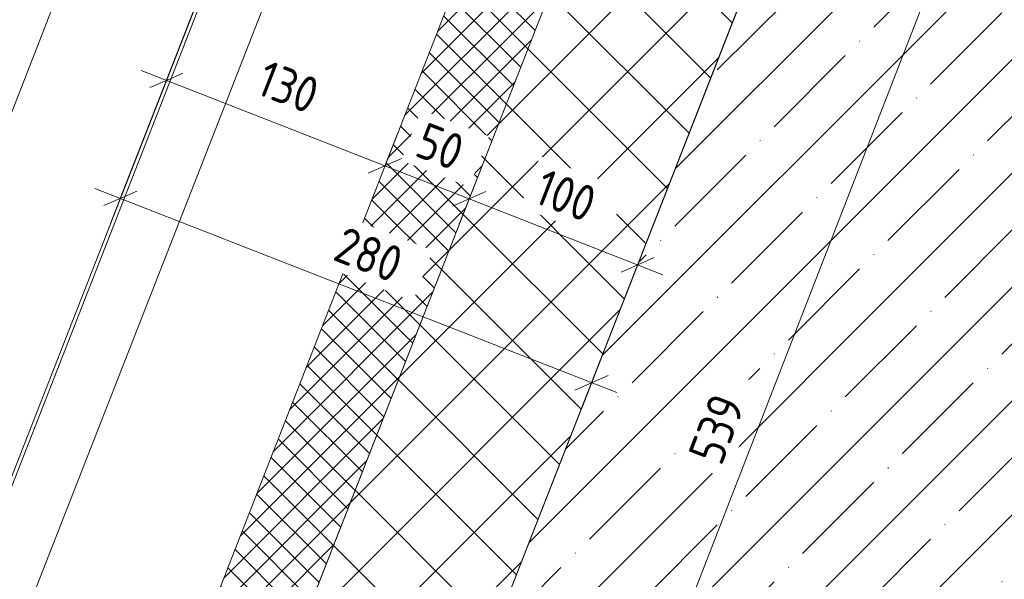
# Model space of a CAD drawing. Header units: millimetres. Extents: x -7374688 to -7372476, y 5958422 to 5960750.
# Tile 16 of 46: x -7374175 to -7373631, y 5959904 to 5960213. Entities that reach past the tile are written whole.
import ezdxf

# ---------------------------------------------------------------- set-up
doc = ezdxf.new("R2010")
doc.units = ezdxf.units.MM
doc.layers.add('Линии', color=7, linetype='Continuous', lineweight=18, true_color=0x00a600)
for name, color, linetype, lineweight in [('Размеры', 7, 'Continuous', 9), ('Размеры-10', 7, 'Continuous', 9), ('Тонкие линии', 7, 'Continuous', 18), ('Элементы узлов', 7, 'Continuous', 18)]:
    doc.layers.add(name, color=color, linetype=linetype, lineweight=lineweight)
doc.styles.add('GOST Common', font='GOST_Common.ttf', dxfattribs={"width": 0.9, "height": 20})
doc.dimstyles.new('ADSK_Основной_2_0', dxfattribs={"dimscale": 304.8, "dimtxt": 20.1143, "dimasz": 0.046391, "dimexe": 0.049213, "dimexo": 0.098425, "dimgap": 0.016404, "dimtad": 1, "dimdec": 0, "dimzin": 0, "dimdsep": 46, "dimtxsty": 'GOST Common', "dimblk1": 'OBLIQUE', "dimblk2": 'OBLIQUE', "dimsah": 1, "dimcen": 0.09, "dimdle": 0.049213, "dimazin": 0, "dimtfac": 1, "dimtdec": 4, "dimtix": 1, "dimtmove": 0, "dimatfit": 3, "dimfxl": 1, "dimtvp": 1, "dimtfill": 1, "dimtolj": 1, "dimtzin": 0, "dimarcsym": 2})

# ---------------------------------------------------------------- blocks, each defined once
blk = doc.blocks.new('DIMBLOCK1-Разрез 6-6')
at = {"layer": 'Размеры-10'}
for p, q in [((-7373919.48, 5960132.57), (-7373932.23, 5960099.98)), ((-7373926.76, 5960113.95), (-7373919.48, 5960132.57)), ((-7373819.67, 5960072.05), (-7373926.76, 5960113.95)), ((-7373826.35, 5960096.14), (-7373839.1, 5960063.55)), ((-7373833.64, 5960077.52), (-7373826.35, 5960096.14))]:
    blk.add_line(p, q, dxfattribs=at)
at = {"layer": 'Размеры-10', "lineweight": 18}
for p, q in [((-7373926.76, 5960113.95), (-7373917.6, 5960117.96)), ((-7373926.76, 5960113.95), (-7373935.92, 5960109.94)), ((-7373833.64, 5960077.52), (-7373842.8, 5960073.51)), ((-7373833.64, 5960077.52), (-7373824.48, 5960081.53))]:
    blk.add_line(p, q, dxfattribs=at)
at = {"layer": 'Размеры-10', "color": 0, "insert": (-7373884.73, 5960130.94), "char_height": 20, "width": 40.9104, "attachment_point": 1, "rotation": 338.6356, "line_spacing_factor": 1.022761, "style": 'GOST Common', "bg_fill": 3, "box_fill_scale": 1.25, "bg_fill_color": 256, "bg_fill_true_color": 13158600, "bg_fill_transparency": 0}
blk.add_mtext('100', dxfattribs=at)
blk = doc.blocks.new('_Oblique')
at = {"color": 0, "linetype": 'ByBlock', "lineweight": -2}
blk.add_line((-0.5, -0.5), (0.5, 0.5), dxfattribs=at)
blk = doc.blocks.new('DIMBLOCK2-Разрез 6-6')
at = {"layer": 'Размеры-10'}
for p, q in [((-7373966.04, 5960150.79), (-7373978.79, 5960118.19)), ((-7373973.33, 5960132.16), (-7373966.04, 5960150.79)), ((-7373926.76, 5960113.95), (-7373973.33, 5960132.16)), ((-7373919.48, 5960132.57), (-7373932.23, 5960099.98)), ((-7373926.76, 5960113.95), (-7373919.48, 5960132.57))]:
    blk.add_line(p, q, dxfattribs=at)
at = {"layer": 'Размеры-10', "lineweight": 18}
for p, q in [((-7373973.33, 5960132.16), (-7373982.49, 5960128.15)), ((-7373973.33, 5960132.16), (-7373964.17, 5960136.17)), ((-7373926.76, 5960113.95), (-7373917.6, 5960117.96)), ((-7373926.76, 5960113.95), (-7373935.92, 5960109.94))]:
    blk.add_line(p, q, dxfattribs=at)
at = {"layer": 'Размеры-10', "color": 0, "insert": (-7373950.45, 5960156.65), "char_height": 20, "width": 30.2737, "attachment_point": 1, "rotation": 338.6356, "line_spacing_factor": 1.022761, "style": 'GOST Common', "bg_fill": 3, "box_fill_scale": 1.25, "bg_fill_color": 256, "bg_fill_true_color": 13158600, "bg_fill_transparency": 0}
blk.add_mtext('50', dxfattribs=at)
blk = doc.blocks.new('DIMBLOCK3-Разрез 6-6')
at = {"layer": 'Размеры-10'}
for p, q in [((-7373973.07, 5960488.68), (-7374099.52, 5960165.42)), ((-7374094.06, 5960179.39), (-7373973.07, 5960488.68)), ((-7373973.33, 5960132.16), (-7374108.03, 5960184.85)), ((-7373966.04, 5960150.79), (-7373978.79, 5960118.19)), ((-7373973.33, 5960132.16), (-7373966.04, 5960150.79))]:
    blk.add_line(p, q, dxfattribs=at)
at = {"layer": 'Размеры-10', "lineweight": 18}
for p, q in [((-7374094.06, 5960179.39), (-7374084.9, 5960183.4)), ((-7374094.06, 5960179.39), (-7374103.22, 5960175.38)), ((-7373973.33, 5960132.16), (-7373982.49, 5960128.15)), ((-7373973.33, 5960132.16), (-7373964.17, 5960136.17))]:
    blk.add_line(p, q, dxfattribs=at)
at = {"layer": 'Размеры-10', "color": 0, "insert": (-7374038.23, 5960190.98), "char_height": 20, "width": 40.9104, "attachment_point": 1, "rotation": 338.6356, "line_spacing_factor": 1.022761, "style": 'GOST Common', "bg_fill": 3, "box_fill_scale": 1.25, "bg_fill_color": 256, "bg_fill_true_color": 13158600, "bg_fill_transparency": 0}
blk.add_mtext('130', dxfattribs=at)
blk = doc.blocks.new('DIMBLOCK4-Разрез 6-6')
at = {"layer": 'Размеры-10'}
for p, q in [((-7373973.07, 5960488.68), (-7374125.02, 5960100.23)), ((-7374119.56, 5960114.2), (-7373973.07, 5960488.68)), ((-7373845.17, 5960006.86), (-7374133.53, 5960119.66)), ((-7373851.85, 5960030.95), (-7373864.6, 5959998.36)), ((-7373859.14, 5960012.33), (-7373851.85, 5960030.95))]:
    blk.add_line(p, q, dxfattribs=at)
at = {"layer": 'Размеры-10', "lineweight": 18}
for p, q in [((-7374119.56, 5960114.2), (-7374110.4, 5960118.21)), ((-7374119.56, 5960114.2), (-7374128.72, 5960110.19)), ((-7373859.14, 5960012.33), (-7373868.3, 5960008.32)), ((-7373859.14, 5960012.33), (-7373849.98, 5960016.34))]:
    blk.add_line(p, q, dxfattribs=at)
at = {"layer": 'Размеры-10', "color": 0, "insert": (-7373995.63, 5960099.15), "char_height": 20, "width": 45.4106, "attachment_point": 1, "rotation": 338.6356, "line_spacing_factor": 1.022761, "style": 'GOST Common', "bg_fill": 3, "box_fill_scale": 1.25, "bg_fill_color": 256, "bg_fill_true_color": 13158600, "bg_fill_transparency": 0}
blk.add_mtext('280', dxfattribs=at)
blk = doc.blocks.new('DIMBLOCK7-Разрез 6-6')
at = {"layer": 'Размеры-10', "lineweight": 18}
for p, q in [((-7374030.39, 5960543.3), (-7374034.4, 5960552.46)), ((-7374030.39, 5960543.3), (-7374026.38, 5960534.14)), ((-7374674.31, 5958896.83), (-7374678.32, 5958905.98)), ((-7374674.31, 5958896.83), (-7374670.3, 5958887.67))]:
    blk.add_line(p, q, dxfattribs=at)
at = {"layer": 'Размеры-10'}
for p, q in [((-7373990.08, 5960527.54), (-7374044.36, 5960548.77)), ((-7374679.77, 5958882.86), (-7374030.39, 5960543.3)), ((-7374030.39, 5960543.3), (-7373990.08, 5960527.54)), ((-7374634.01, 5958881.06), (-7374688.28, 5958902.29)), ((-7374674.31, 5958896.83), (-7374634.01, 5958881.06))]:
    blk.add_line(p, q, dxfattribs=at)
at = {"layer": 'Размеры-10', "color": 0, "insert": (-7374393.2, 5959701.08), "char_height": 20, "width": 78.1389, "attachment_point": 1, "rotation": 68.64, "line_spacing_factor": 1.022761, "style": 'GOST Common', "bg_fill": 3, "box_fill_scale": 1.25, "bg_fill_color": 256, "bg_fill_true_color": 13158600, "bg_fill_transparency": 0}
blk.add_mtext('1768 *', dxfattribs=at)
blk = doc.blocks.new('DIMBLOCK16-Разрез 6-6')
at = {"layer": 'Размеры-10'}
for p, q in [((-7373940.18, 5960334.71), (-7373658.58, 5960225.26)), ((-7373672.56, 5960230.7), (-7373940.18, 5960334.71)), ((-7373867.88, 5959728.16), (-7373667.12, 5960244.68)), ((-7374136.59, 5959832.6), (-7373853.9, 5959722.73)), ((-7373867.88, 5959728.16), (-7374136.59, 5959832.6))]:
    blk.add_line(p, q, dxfattribs=at)
at = {"layer": 'Размеры-10', "lineweight": 18}
for p, q in [((-7373672.56, 5960230.7), (-7373676.58, 5960239.85)), ((-7373672.56, 5960230.7), (-7373668.53, 5960221.55)), ((-7373867.88, 5959728.16), (-7373871.91, 5959737.31)), ((-7373867.88, 5959728.16), (-7373863.85, 5959719.01))]:
    blk.add_line(p, q, dxfattribs=at)
at = {"layer": 'Размеры-10', "color": 0, "insert": (-7373806.09, 5959973.07), "char_height": 20, "width": 45.4106, "attachment_point": 1, "rotation": 68.7602, "line_spacing_factor": 1.022761, "style": 'GOST Common', "bg_fill": 3, "box_fill_scale": 1.25, "bg_fill_color": 256, "bg_fill_true_color": 13158600, "bg_fill_transparency": 0}
blk.add_mtext('539', dxfattribs=at)

msp = doc.modelspace()

# ---------------------------------------------------------------- hatches: boundary and pattern name
at = {"layer": 'Элементы узлов'}
h = msp.add_hatch(dxfattribs=at)
h.set_pattern_fill('FP_1', color=256, style=0, pattern_type=2)
h.set_pattern_definition([(45, (-7374284.715, 5958338.628), (-7.071068, 7.071068), []), (135, (-7374284.715, 5958338.628), (-7.071068, -7.071068), [])])
h.paths.add_polyline_path([(-7374417.47, 5958996.76), (-7373163.67, 5958996.85), (-7373163.68, 5959046.85), (-7374344.19, 5959046.85), (-7373818.17, 5960391.55), (-7373864.73, 5960409.77), (-7374410.86, 5959013.68)])
h = msp.add_hatch(dxfattribs=at)
h.set_pattern_fill('FP_6', color=256, style=0, pattern_type=2)
h.set_pattern_definition([(45, (-7374284.715, 5958338.63), (-31.4309, 31.4309), []), (45, (-7374253.285, 5958338.63), (-31.4309, 31.4309), [55.563, -11.113, 0.3353, -10.777])])
h.paths.add_polyline_path([(-7372940.38, 5959632.17), (-7372825.04, 5960220.98), (-7373709.82, 5960394.3), (-7373724.68, 5960356.05), (-7373723.84, 5960355.73), (-7373741.96, 5960307), (-7373742.9, 5960307.34), (-7373726.9, 5960350.38), (-7373931.87, 5959826.39), (-7372944.04, 5959632.89)])
h = msp.add_hatch(dxfattribs=at)
h.set_pattern_fill('FP_5', color=256, style=0, pattern_type=2)
h.set_pattern_definition([(45, (-7374284.715, 5958338.628), (-21.2132, 21.2132), []), (135, (-7374284.715, 5958338.628), (-21.2132, -21.2132), [])])
h.paths.add_polyline_path([(-7374344.22, 5959046.76), (-7373411.02, 5959046.85), (-7373391.43, 5959146.83), (-7374197.69, 5959146.85), (-7373987.41, 5959684.42), (-7374068.67, 5959700.34), (-7374068.67, 5959746.11), (-7374070.65, 5959746.11), (-7374344.19, 5959046.85)])
h.paths.add_polyline_path([(-7373360.07, 5959046.84), (-7373163.67, 5959046.85), (-7373163.68, 5959146.76), (-7373168.92, 5959146.85), (-7373340.49, 5959146.77), (-7373360.07, 5959046.85)])
h.paths.add_polyline_path([(-7373968.89, 5959731.75), (-7373725.13, 5960355.16), (-7373818.17, 5960391.55), (-7374068.63, 5959751.28), (-7374016.51, 5959741.07)])

# ---------------------------------------------------------------- linework, layer by layer
at = {"layer": 'Линии', "color": 7}
for p, q in [((-7374606.07, 5958870.14), (-7373962.14, 5960516.61)), ((-7374601.84, 5958875.45), (-7373961.01, 5960514.02)), ((-7374554.75, 5958905.25), (-7373942.3, 5960471.27)), ((-7374533.4, 5958959.84), (-7373942.3, 5960471.27))]:
    msp.add_line(p, q, dxfattribs=at)
at = {"layer": 'Тонкие линии'}
for p, q in [((-7373864.73, 5960409.77), (-7374417.47, 5958996.76)), ((-7373709.82, 5960394.3), (-7373931.96, 5959826.41)), ((-7373818.17, 5960391.55), (-7374344.22, 5959046.76)), ((-7374344.22, 5959046.76), (-7373818.17, 5960391.55)), ((-7373931.87, 5959826.39), (-7373725.04, 5960355.12))]:
    msp.add_line(p, q, dxfattribs=at)

# ---------------------------------------------------------------- next in the draw order: dimensions: what is measured, and where the dimension line sits
at = {"layer": 'Размеры'}
dim = msp.add_linear_dim(base=(-7373926.76, 5960113.95), p1=(-7373837.28, 5960068.21), p2=(-7373930.41, 5960104.64), angle=338.6356, dimstyle='ADSK_Основной_2_0', override={"dimpost": '<>', "dimfxl": 100}, dxfattribs=at)
dim.commit()
dim.dimension.update_dxf_attribs({"geometry": 'DIMBLOCK1-Разрез 6-6', "text_midpoint": (-7373874.74, 5960109.7)})

# ---------------------------------------------------------------- next in the draw order: dimensions: what is measured, and where the dimension line sits
dim = msp.add_linear_dim(base=(-7373973.33, 5960132.16), p1=(-7373930.41, 5960104.64), p2=(-7373976.97, 5960122.85), angle=338.6356, dimstyle='ADSK_Основной_2_0', override={"dimpost": '<>', "dimfxl": 50}, dxfattribs=at)
dim.commit()
dim.dimension.update_dxf_attribs({"geometry": 'DIMBLOCK2-Разрез 6-6', "text_midpoint": (-7373944.58, 5960137.02)})

# ---------------------------------------------------------------- next in the draw order: dimensions: what is measured, and where the dimension line sits
dim = msp.add_linear_dim(base=(-7374094.06, 5960179.39), p1=(-7373976.97, 5960122.85), p2=(-7373962.14, 5960516.61), angle=338.6356, dimstyle='ADSK_Основной_2_0', override={"dimpost": '<>', "dimfxl": 394.042763}, dxfattribs=at)
dim.commit()
dim.dimension.update_dxf_attribs({"geometry": 'DIMBLOCK3-Разрез 6-6', "text_midpoint": (-7374028.23, 5960169.74)})

# ---------------------------------------------------------------- next in the draw order: dimensions: what is measured, and where the dimension line sits
dim = msp.add_linear_dim(base=(-7374119.56, 5960114.2), p1=(-7373862.78, 5960003.02), p2=(-7373962.14, 5960516.61), angle=338.6356, dimstyle='ADSK_Основной_2_0', override={"dimpost": '<>', "dimfxl": 523.121866}, dxfattribs=at)
dim.commit()
dim.dimension.update_dxf_attribs({"geometry": 'DIMBLOCK4-Разрез 6-6', "text_midpoint": (-7373983.88, 5960077.23)})

# ---------------------------------------------------------------- next in the draw order: dimensions: what is measured, and where the dimension line sits
dim = msp.add_linear_dim(base=(-7374030.39, 5960543.3), p1=(-7374606.07, 5958870.14), p2=(-7373962.14, 5960516.61), angle=68.64, dimstyle='ADSK_Основной_2_0', override={"dimpost": '<>*', "dimfxl": 1767.91559}, dxfattribs=at)
dim.commit()
dim.dimension.update_dxf_attribs({"geometry": 'DIMBLOCK7-Разрез 6-6', "text_midpoint": (-7374366.32, 5959725.53)})

# ---------------------------------------------------------------- next in the draw order: dimensions: what is measured, and where the dimension line sits
dim = msp.add_linear_dim(base=(-7373672.56, 5960230.7), p1=(-7374164.55, 5959843.47), p2=(-7373968.14, 5960345.58), angle=68.7602, dimstyle='ADSK_Основной_2_0', override={"dimpost": '<>', "dimfxl": 539.161936}, dxfattribs=at)
dim.commit()
dim.dimension.update_dxf_attribs({"geometry": 'DIMBLOCK16-Разрез 6-6', "text_midpoint": (-7373784.2, 5959984.86)})

doc.saveas('drawing.dxf')
